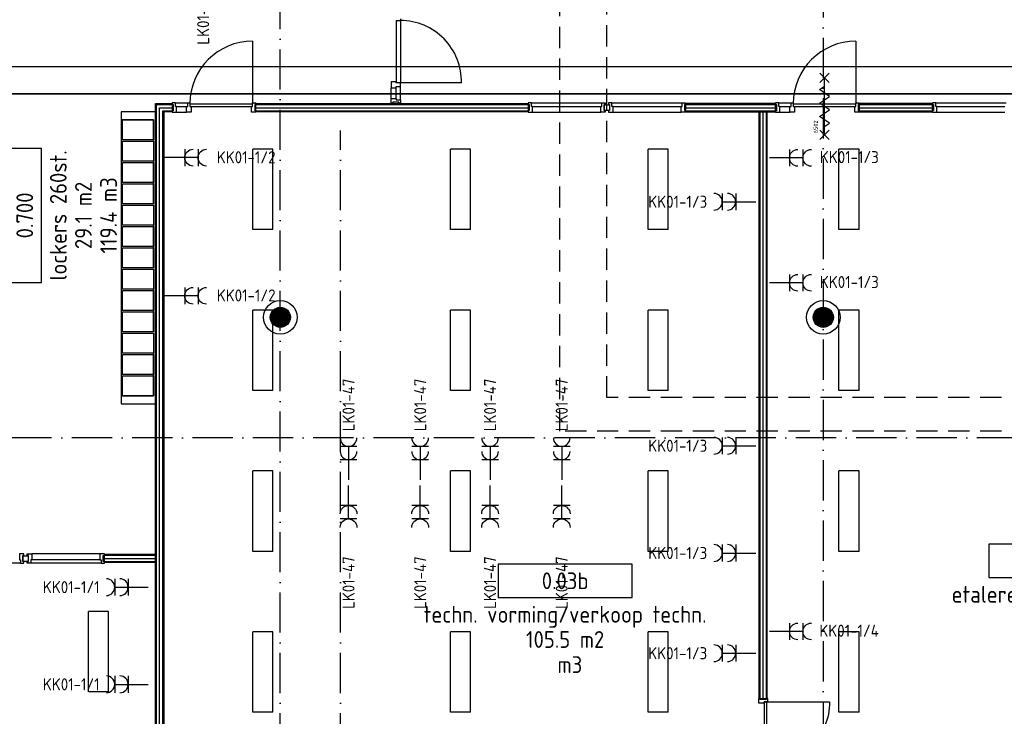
# Model space of a CAD drawing. Header units: millimetres. Extents: x 90707 to 259985, y -1262 to 84291.
# Tile 61 of 75: x 193658 to 208347, y 44656 to 55048. Entities that reach past the tile are written whole.
import ezdxf
from ezdxf.enums import TextEntityAlignment as Align

# ---------------------------------------------------------------- set-up
doc = ezdxf.new("R2010")
doc.units = ezdxf.units.MM
doc.header["$LTSCALE"] = 100
doc.linetypes.add('DASHDOT', pattern=[9, 6, -1.5, 0, -1.5])
doc.linetypes.add('HIDDEN', pattern=[9.525, 6.35, -3.175])
doc.layers.get('0').update_dxf_attribs({"linetype": 'CONTINUOUS'})
for name, color, linetype in [('AANSLWCD', 3, 'CONTINUOUS'), ('ABNSLWCD_ATTRIB', 2, 'CONTINUOUS'), ('AL$1----_ALGEMEEN', 7, 'CONTINUOUS'), ('AL$1----_MAATVOERING', 7, 'CONTINUOUS'), ('AL$7----_STRAMIEN', 1, 'DASHDOT'), ('AL$8----_HULPKOLOM', 2, 'CONTINUOUS'), ('AL22----_BINNENWAND', 7, 'CONTINUOUS'), ('AL28----_KONSTRUKTIE', 3, 'CONTINUOUS'), ('AL32----_BINNENKOZ', 7, 'CONTINUOUS'), ('AL32----_DRAAIRICHTING', 1, 'CONTINUOUS'), ('AL65----_BEVEILIGING', 7, 'CONTINUOUS'), ('ALL-----_REFLIJNEN', 8, 'CONTINUOUS'), ('ALN-----_BLOCKNAAM', 2, 'CONTINUOUS'), ('ALXAA---_GEWBETON', 12, 'CONTINUOUS'), ('ARMATUUR', 8, 'CONTINUOUS'), ('EL6441--_DATACOM', 3, 'CONTINUOUS'), ('GEBOUWLABEL', 4, 'CONTINUOUS'), ('INHOUD', 7, 'CONTINUOUS'), ('KABELGOOT', 8, 'CONTINUOUS'), ('OMSCHRIJVING', 7, 'CONTINUOUS'), ('OPPERVLAK', 7, 'CONTINUOUS'), ('VOLGNUMMER', 7, 'CONTINUOUS'), ('W-INSTALLATIE', 8, 'HIDDEN')]:
    doc.layers.add(name, color=color, linetype=linetype)
doc.styles.add('1_8', font='ISO', dxfattribs={"height": 1.8})
doc.styles.add('2_0', font='iso', dxfattribs={"height": 200})
doc.styles.add('NORATT', font='isocp.shx')
doc.styles.get("Standard").update_dxf_attribs({"font": 'iso.shx'})

# ---------------------------------------------------------------- blocks, each defined once
blk = doc.blocks.new('ES3W2A')
for p, q in [((1.25, 2), (-1.25, 2)), ((0, 2), (0, -3)), ((1.25, 0), (-1.25, 0))]:
    blk.add_line(p, q)
for centre in [(0, 3.25), (0, 1.25)]:
    blk.add_arc(centre, 1.25, 180, 0)
at = {"style": '1_8'}
for tag, flags, p in [('VERMOGEN', 9, (-2.5, 5)), ('GROEP', 8, (0, 5)), ('SCHAK', 8, (2.5, 5)), ('GELIJK', 9, (5, 5)), ('KAST', 9, (7, 5)), ('TAL', 8, (2.5, 5))]:
    blk.add_attdef(tag, text='', height=1.8, rotation=90, dxfattribs=dict(at, flags=flags)).set_placement(p, align=Align.MIDDLE_CENTER)
at = {"style": '1_8', "width": 0.7, "flags": 8}
blk.add_attdef('DOEL', text='', height=1.8, rotation=90, dxfattribs=at).set_placement((-2.5, 5), align=Align.MIDDLE_LEFT)
at = {"style": '1_8', "flags": 9}
blk.add_attdef('M_CODE', text='', height=1.8, dxfattribs=at).set_placement((0, 0), align=Align.MIDDLE_CENTER)
blk = doc.blocks.new('EH100000')
at = {"linetype": 'ByBlock'}
for p, q in [((1, 0.5), (0, 0.5)), ((1, 0.5, 1), (0, 0.5, 1)), ((0, -0.5, 1), (1, -0.5, 1)), ((1, -0.5), (0, -0.5))]:
    blk.add_line(p, q, dxfattribs=at)
at = {"linetype": 'ByBlock', "invisible_edges": 15}
for points in [[(1, -0.5), (0, -0.5), (0, 0.5), (1, 0.5)], [(0, 0.5), (1, 0.5), (1, 0.5, 1), (0, 0.5, 1)], [(0, -0.5, 1), (1, -0.5, 1), (1, -0.5), (0, -0.5)]]:
    blk.add_3dface(points, dxfattribs=at)
at = {"linetype": 'ByBlock', "style": '2_0', "flags": 8}
blk.add_attdef('FUNCTIE', text='', height=0.5, dxfattribs=at).set_placement((0.5, 0), align=Align.MIDDLE)
at = {"linetype": 'ByBlock', "flags": 9}
blk.add_attdef('SCHOT', text='', height=0.5, dxfattribs=at).set_placement((0.5, 0), align=Align.MIDDLE)
blk = doc.blocks.new('GEBOUWLABEL')
at = {"layer": 'VOLGNUMMER'}
blk.add_lwpolyline([(-4, -1), (4, -1), (4, 1), (-4, 1)], close=True, dxfattribs=at)
at = {"color": 0, "linetype": 'ByBlock', "flags": 1}
for tag, p in [('OPPERVLAKTESOORT', (0.5, 8)), ('TERREIN', (0.5, 6.5)), ('GEBOUW', (0.5, 5)), ('GEBRUIKSFUNCTIE', (0.5, 3.5)), ('BOUWLAAG', (0.5, 2)), ('HOOGTE', (0, -6.5)), ('RUIMTEFUNCTIE', (0, -8))]:
    blk.add_attdef(tag, text='', height=1, dxfattribs=at).set_placement(p, align=Align.MIDDLE_CENTER)
at = {"layer": 'INHOUD', "color": 0, "linetype": 'ByBlock'}
blk.add_attdef('INHOUD', text='', height=1, dxfattribs=at).set_placement((0, -5), align=Align.MIDDLE_CENTER)
at = {"layer": 'OMSCHRIJVING', "color": 0, "linetype": 'ByBlock'}
blk.add_attdef('OMSCHRIJVING', text='', height=1, dxfattribs=at).set_placement((0, -2), align=Align.MIDDLE_CENTER)
at = {"layer": 'OPPERVLAK', "color": 0, "linetype": 'ByBlock'}
blk.add_attdef('OPPERVLAK', text='', height=1, dxfattribs=at).set_placement((0, -3.5), align=Align.MIDDLE_CENTER)
at = {"layer": 'VOLGNUMMER', "color": 0, "linetype": 'ByBlock'}
blk.add_attdef('VOLGNUMMER', text='', height=1, dxfattribs=at).set_placement((0, 0), align=Align.MIDDLE_CENTER)
blk = doc.blocks.new('6502')
at = {"layer": 'AL65----_BEVEILIGING', "linetype": 'Continuous'}
for points in [[(-495, -70), (-355, 70)], [(-495, 70), (-355, -70)], [(-425, 0), (425, 0)], [(-300, 0), (-250, -75), (-150, 75), (-100, 0)], [(-100, 0), (-50, -75), (50, 75), (100, 0)], [(100, 0), (150, -75), (250, 75), (300, 0)], [(355, -70), (495, 70)], [(355, 70), (495, -70)]]:
    blk.add_lwpolyline(points, dxfattribs=at)
at = {"layer": 'ALN-----_BLOCKNAAM', "linetype": 'Continuous'}
blk.add_text('6502', height=61, dxfattribs=at).set_placement((-400, 100))
blk = doc.blocks.new('A$Cca306792')
at = {"layer": 'ALXAA---_GEWBETON'}
h = blk.add_hatch(dxfattribs=at)
h.set_pattern_fill('GEWPBET', color=8, scale=100, angle=90, style=0)
h.set_pattern_definition([(90, (106428.145, 51869.537), (-20, 1e-15), [])])
edge = h.paths.add_edge_path()
edge.add_arc((106428, 51870), 150, 0, 360)
h = blk.add_hatch(dxfattribs=at)
h.set_pattern_fill('GEWPBET', color=8, scale=100, angle=90, style=0)
h.set_pattern_definition([(90, (114528.322, 51869.537), (-20, 1e-15), [])])
edge = h.paths.add_edge_path()
edge.add_arc((114528, 51870), 150, 0, 360)
at = {"layer": 'AL$1----_ALGEMEEN', "color": 8}
for p, q in [((104054, 54935), (104054, 50579)), ((104566, 54935), (104054, 54935)), ((104566, 50579), (104566, 54935)), ((104072, 54515), (104072, 54815)), ((104072, 54815), (104536, 54815)), ((104536, 54815), (104536, 54515)), ((104536, 54515), (104072, 54515)), ((104072, 54197), (104072, 54497)), ((104072, 54497), (104536, 54497)), ((104536, 54497), (104536, 54197)), ((104536, 54197), (104072, 54197)), ((104072, 53879), (104072, 54179)), ((104072, 54179), (104536, 54179)), ((104536, 54179), (104536, 53879)), ((104536, 53879), (104072, 53879)), ((104072, 53561), (104072, 53861)), ((104072, 53861), (104536, 53861)), ((104536, 53861), (104536, 53561)), ((104536, 53561), (104072, 53561)), ((104072, 53243), (104072, 53543)), ((104072, 53543), (104536, 53543)), ((104536, 53543), (104536, 53243)), ((104536, 53243), (104072, 53243)), ((104072, 52925), (104072, 53225)), ((104072, 53225), (104536, 53225)), ((104536, 53225), (104536, 52925)), ((104536, 52925), (104072, 52925)), ((104072, 52607), (104072, 52907)), ((104072, 52907), (104536, 52907)), ((104536, 52907), (104536, 52607)), ((104536, 52607), (104072, 52607)), ((104072, 52289), (104072, 52589)), ((104072, 52589), (104536, 52589)), ((104536, 52589), (104536, 52289)), ((104536, 52289), (104072, 52289)), ((104072, 51971), (104072, 52271)), ((104072, 52271), (104536, 52271)), ((104536, 52271), (104536, 51971)), ((104536, 51971), (104072, 51971)), ((104072, 51653), (104072, 51953)), ((104072, 51953), (104536, 51953)), ((104536, 51953), (104536, 51653)), ((104536, 51653), (104072, 51653)), ((104072, 51335), (104072, 51635)), ((104072, 51635), (104536, 51635)), ((104536, 51635), (104536, 51335)), ((104536, 51335), (104072, 51335)), ((104072, 51017), (104072, 51317)), ((104072, 51317), (104536, 51317)), ((104536, 51317), (104536, 51017)), ((104536, 51017), (104072, 51017)), ((104072, 50699), (104072, 50999)), ((104072, 50999), (104536, 50999)), ((104536, 50999), (104536, 50699)), ((104536, 50699), (104072, 50699)), ((104054, 50579), (104566, 50579))]:
    blk.add_line(p, q, dxfattribs=at)
at = {"layer": 'AL$1----_ALGEMEEN', "color": 8, "linetype": 'HIDDEN'}
for p, q in [((104054, 54815), (104054, 50699)), ((104536, 54815), (104054, 54815)), ((104536, 50699), (104536, 54815)), ((104054, 50699), (104536, 50699))]:
    blk.add_line(p, q, dxfattribs=at)
at = {"layer": 'AL$1----_ALGEMEEN', "color": 8}
blk.add_lwpolyline([(111261, 54955), (111261, 55040), (111339, 55040), (111339, 54955)], close=True, dxfattribs=at)
at = {"layer": 'AL$1----_MAATVOERING', "color": 8}
blk.add_lwpolyline([(102590, 48228), (102590, 48314), (102668, 48314), (102668, 48228)], close=True, dxfattribs=at)
at = {"layer": 'AL$7----_STRAMIEN', "color": 1}
blk.add_line((107328, 39965), (107328, 54656), dxfattribs=at)
for points in [[(106428, 39965), (106428, 78659)], [(114528, 66841), (114528, 39965)], [(146222, 50070), (3931, 50070)]]:
    blk.add_lwpolyline(points, dxfattribs=at)
at = {"layer": 'AL$8----_HULPKOLOM', "color": 8}
for centre in [(106428, 51870), (114528, 51870)]:
    blk.add_circle(centre, 250, dxfattribs=at)
at = {"layer": 'AL22----_BINNENWAND', "color": 8}
for points in [[(104566, 42960), (104566, 55060), (104813, 55060), (104813, 54935), (104691, 54935), (104691, 42960)], [(106064, 55060), (110125, 55060), (110125, 54935), (106064, 54935)], [(112475, 54935), (113813, 54935), (113813, 55060), (112475, 55060)], [(113566, 54935), (113566, 46184), (113691, 46184), (113691, 54935)], [(115064, 54935), (116155, 54935), (116155, 55060), (115064, 55060)], [(103804, 48335), (104566, 48335), (104566, 48210), (103804, 48210)]]:
    blk.add_lwpolyline(points, close=True, dxfattribs=at)
at = {"layer": 'AL22----_BINNENWAND', "color": 8, "linetype": 'Continuous'}
for points in [[(104581, 42960), (104581, 55045), (104813, 55045)], [(104676, 42960), (104676, 54950), (104813, 54950)], [(106064, 55045), (110125, 55045)], [(106064, 54950), (110125, 54950)], [(112475, 55045), (113813, 55045)], [(112475, 54950), (113813, 54950)], [(113581, 54935), (113581, 46184)], [(113676, 54935), (113676, 46184)], [(115064, 55045), (116155, 55045)], [(115064, 54950), (116155, 54950)], [(103804, 48320), (104566, 48320)], [(103804, 48225), (104566, 48225)]]:
    blk.add_lwpolyline(points, dxfattribs=at)
at = {"layer": 'AL28----_KONSTRUKTIE', "color": 8}
for centre in [(106428, 51870), (114528, 51870)]:
    blk.add_circle(centre, 150, dxfattribs=at)
at = {"layer": 'AL32----_BINNENKOZ', "color": 8}
for p, q in [((108155, 56297), (108220, 56297)), ((108220, 56322), (108220, 56297)), ((108083, 55132), (108083, 55294)), ((108155, 55132), (108155, 55294)), ((108222, 55115), (108222, 55311))]:
    blk.add_line(p, q, dxfattribs=at)
for points in [[(108155, 56297), (108155, 55367)], [(108220, 56297), (108220, 55367)], [(108222, 55311), (108222, 55367), (108155, 55367), (108155, 55384), (108083, 55384), (108083, 55294), (108155, 55294), (108155, 55311), (108222, 55311), (108222, 55367)], [(108222, 55065), (108197, 55065), (108197, 55081), (108105, 55081), (108105, 55065), (108083, 55065), (108083, 55132), (108155, 55132), (108155, 55115), (108222, 55115), (108222, 55065)], [(104813, 55067), (104813, 55042), (104829, 55042), (104829, 54950), (104813, 54950), (104813, 54928), (104880, 54928), (104880, 55016), (104863, 55016), (104863, 55067), (104813, 55067)], [(104863, 55067), (105047, 55067)], [(104880, 55016), (105030, 55016)], [(105047, 55067), (105080, 55067), (105080, 55016), (105097, 55016), (105097, 54928), (105030, 54928), (105030, 55016), (105047, 55016), (105047, 55067), (105080, 55067)], [(105080, 55056), (106014, 55056)], [(105080, 55016), (106014, 55016)], [(106064, 55067), (106064, 55042), (106048, 55042), (106048, 54950), (106064, 54950), (106064, 54928), (105997, 54928), (105997, 55016), (106014, 55016), (106014, 55067), (106064, 55067)], [(110125, 55067), (110125, 55042), (110141, 55042), (110141, 54953), (110125, 54953), (110125, 54928), (110192, 54928), (110192, 55016), (110175, 55016), (110175, 55067), (110125, 55067)], [(110175, 55067), (111225, 55067)], [(110192, 55016), (111208, 55016)], [(111275, 55067), (111275, 55042), (111259, 55042), (111259, 54953), (111275, 54953), (111275, 54928), (111208, 54928), (111208, 55016), (111225, 55016), (111225, 55067), (111275, 55067)], [(111325, 55067), (111325, 55042), (111341, 55042), (111341, 54953), (111325, 54953), (111325, 54928), (111392, 54928), (111392, 55016), (111375, 55016), (111375, 55067), (111325, 55067)], [(111375, 55067), (112425, 55067)], [(111392, 55016), (112408, 55016)], [(112475, 55067), (112475, 55042), (112459, 55042), (112459, 54953), (112475, 54953), (112475, 54928), (112408, 54928), (112408, 55016), (112425, 55016), (112425, 55067), (112475, 55067)], [(113813, 55067), (113813, 55042), (113829, 55042), (113829, 54950), (113813, 54950), (113813, 54928), (113880, 54928), (113880, 55016), (113863, 55016), (113863, 55067), (113813, 55067)], [(113863, 55067), (114047, 55067)], [(113880, 55016), (114030, 55016)], [(114047, 55067), (114080, 55067), (114080, 55016), (114097, 55016), (114097, 54928), (114030, 54928), (114030, 55016), (114047, 55016), (114047, 55067), (114080, 55067)], [(114080, 55056), (115014, 55056)], [(114080, 55016), (115014, 55016)], [(115064, 55067), (115064, 55042), (115048, 55042), (115048, 54950), (115064, 54950), (115064, 54928), (114997, 54928), (114997, 55016), (115014, 55016), (115014, 55067), (115064, 55067)], [(116155, 55067), (116155, 55042), (116171, 55042), (116171, 54953), (116155, 54953), (116155, 54928), (116222, 54928), (116222, 55016), (116205, 55016), (116205, 55067), (116155, 55067)], [(116205, 55067), (117255, 55067)], [(116222, 55016), (117238, 55016)], [(104880, 54928), (105030, 54928)], [(110192, 54928), (111208, 54928)], [(111392, 54928), (112408, 54928)], [(113880, 54928), (114030, 54928)], [(116222, 54928), (117238, 54928)], [(102604, 48201), (102604, 48226), (102588, 48226), (102588, 48315), (102604, 48315), (102604, 48340), (102537, 48340), (102537, 48252), (102554, 48252), (102554, 48201), (102604, 48201)], [(102654, 48201), (102654, 48226), (102670, 48226), (102670, 48315), (102654, 48315), (102654, 48340), (102721, 48340), (102721, 48252), (102704, 48252), (102704, 48201), (102654, 48201)], [(103737, 48340), (102721, 48340)], [(103804, 48201), (103804, 48226), (103788, 48226), (103788, 48315), (103804, 48315), (103804, 48340), (103737, 48340), (103737, 48252), (103754, 48252), (103754, 48201), (103804, 48201)], [(102554, 48201), (101504, 48201)], [(103754, 48201), (102704, 48201)], [(103737, 48252), (102721, 48252)], [(113699, 46184), (113674, 46184), (113674, 46168), (113582, 46168), (113582, 46184), (113560, 46184), (113560, 46117), (113648, 46117), (113648, 46134), (113699, 46134), (113699, 46184)]]:
    blk.add_lwpolyline(points, dxfattribs=at)
blk.add_lwpolyline([(113648, 45200), (113688, 45200), (113688, 46134), (113648, 46134)], close=True, dxfattribs=at)
at = {"layer": 'AL32----_DRAAIRICHTING', "color": 8}
for points in [[(106014, 55990), (106014, 55056)], [(115014, 55990), (115014, 55056)], [(109129, 55367), (108220, 55367)]]:
    blk.add_lwpolyline(points, dxfattribs=at)
blk.add_lwpolyline([(113688, 46134), (114622, 46134, -0.414214), (113688, 45200, -0.414214)], format="xyb", dxfattribs=at)
for centre, radius, start, end in [((108220, 55388), 910, 358.711, 89.9805), ((106014, 55056), 934, 90, 180), ((115014, 55056), 934, 90, 180)]:
    blk.add_arc(centre, radius, start, end, dxfattribs=at)
at = {"layer": 'ALL-----_REFLIJNEN', "color": 8, "linetype": 'Continuous'}
for points in [[(104628, 42960), (104628, 54997), (104813, 54997)], [(106064, 54997), (110125, 54997)], [(112475, 54997), (112475, 54997), (113813, 54997)], [(113628, 54935), (113628, 46184)], [(115064, 54997), (116155, 54997)], [(103804, 48272), (104566, 48272)]]:
    blk.add_lwpolyline(points, dxfattribs=at)
at = {"layer": 'ARMATUUR', "color": 8}
for points in [[(106316, 54378), (106016, 54378)], [(106016, 53178), (106016, 54378)], [(106316, 53178), (106316, 54378)], [(109266, 54378), (108966, 54378)], [(108966, 53178), (108966, 54378)], [(109266, 53178), (109266, 54378)], [(112216, 54378), (111916, 54378)], [(111916, 53178), (111916, 54378)], [(112216, 53178), (112216, 54378)], [(114761, 53178), (114761, 54378)], [(115061, 54378), (114761, 54378)], [(115061, 53178), (115061, 54378)], [(106316, 53178), (106016, 53178)], [(109266, 53178), (108966, 53178)], [(112216, 53178), (111916, 53178)], [(115061, 53178), (114761, 53178)], [(106016, 50778), (106016, 51978)], [(106316, 51978), (106016, 51978)], [(106316, 50778), (106316, 51978)], [(108966, 50778), (108966, 51978)], [(109266, 51978), (108966, 51978)], [(109266, 50778), (109266, 51978)], [(111916, 50778), (111916, 51978)], [(112216, 51978), (111916, 51978)], [(112216, 50778), (112216, 51978)], [(114761, 50778), (114761, 51978)], [(115061, 51978), (114761, 51978)], [(115061, 50778), (115061, 51978)], [(106316, 50778), (106016, 50778)], [(109266, 50778), (108966, 50778)], [(112216, 50778), (111916, 50778)], [(115061, 50778), (114761, 50778)], [(106316, 49578), (106016, 49578)], [(106016, 48378), (106016, 49578)], [(106316, 48378), (106316, 49578)], [(109266, 49578), (108966, 49578)], [(108966, 48378), (108966, 49578)], [(109266, 48378), (109266, 49578)], [(112216, 49578), (111916, 49578)], [(111916, 48378), (111916, 49578)], [(112216, 48378), (112216, 49578)], [(114761, 48378), (114761, 49578)], [(115061, 49578), (114761, 49578)], [(115061, 48378), (115061, 49578)], [(106316, 48378), (106016, 48378)], [(109266, 48378), (108966, 48378)], [(112216, 48378), (111916, 48378)], [(115061, 48378), (114761, 48378)], [(103566, 46283), (103566, 47483)], [(103866, 47483), (103566, 47483)], [(103866, 46283), (103866, 47483)], [(106316, 47178), (106016, 47178)], [(106016, 45978), (106016, 47178)], [(106316, 45978), (106316, 47178)], [(109266, 47178), (108966, 47178)], [(108966, 45978), (108966, 47178)], [(109266, 45978), (109266, 47178)], [(112216, 47178), (111916, 47178)], [(111916, 45978), (111916, 47178)], [(112216, 45978), (112216, 47178)], [(114761, 45978), (114761, 47178)], [(115061, 47178), (114761, 47178)], [(115061, 45978), (115061, 47178)], [(103866, 46283), (103566, 46283)], [(106316, 45978), (106016, 45978)], [(109266, 45978), (108966, 45978)], [(112216, 45978), (111916, 45978)], [(115061, 45978), (114761, 45978)]]:
    blk.add_lwpolyline(points, dxfattribs=at)
at = {"layer": 'AL65----_BEVEILIGING', "color": 8, "rotation": 90}
blk.add_blockref('6502', (114547, 55016), dxfattribs=at)
at = {"layer": 'GEBOUWLABEL', "color": 8, "xscale": 250, "yscale": 250, "zscale": 250, "rotation": 90}
blk.add_blockref('GEBOUWLABEL', (102616, 53390), dxfattribs=at).add_auto_attribs({'VOLGNUMMER': '0.700', 'OMSCHRIJVING': 'lockers 260st.', 'OPPERVLAK': '29.1 m2', 'INHOUD': '119.4 m3'})
at = {"layer": 'GEBOUWLABEL', "color": 8, "xscale": 250, "yscale": 250, "zscale": 250}
for p, values in [((117997, 48238), {'VOLGNUMMER': '0.03', 'OMSCHRIJVING': 'etaleren, BBL- handel', 'OPPERVLAK': '97.0 m2', 'INHOUD': ' m3'}), ((110677, 47939), {'VOLGNUMMER': '0.03b', 'OMSCHRIJVING': 'techn. vorming/verkoop techn.', 'OPPERVLAK': '105.5 m2', 'INHOUD': ' m3'})]:
    blk.add_blockref('GEBOUWLABEL', p, dxfattribs=at).add_auto_attribs(values)
at = {"layer": 'KABELGOOT', "xscale": 28444.88972929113, "yscale": 400, "zscale": 60}
blk.add_blockref('EH100000', (90860, 55406), dxfattribs=at)
at = {"layer": 'VOLGNUMMER', "color": 252, "linetype": 'ByBlock'}
for tag, p in [('0.28', (16187, 74214)), ('0.16', (78893, 73105)), ('0.17', (62961, 72994)), ('0.29', (35887, 72529)), ('0.18', (53124, 64542)), ('0.701', (85482, 63517)), ('0.30', (29366, 63128)), ('0.32', (36092, 63166)), ('0.12', (90689, 63024)), ('0.29A', (33165, 62745)), ('0.30', (38191, 61494)), ('0.19', (61479, 61433)), ('0.27', (17657, 61363)), ('0.14', (89762, 60088)), ('0.33', (45869, 59450)), ('0.15', (73454, 57402)), ('0.25', (28058, 57013)), ('0.801', (112714, 57073)), ('0.18A', (61029, 56759)), ('0.26A', (36299, 54851)), ('0.20', (60895, 53506)), ('0.800', (90980, 50804)), ('0.25A', (73288, 48435)), ('0.300', (94483, 48257)), ('0.21', (58702, 48178)), ('0.24', (35041, 47783)), ('0.102', (87631, 47613)), ('0.203', (95795, 46197)), ('0.26', (18559, 46119)), ('0.802', (68387, 42721)), ('0.204', (95497, 42149)), ('0.07B', (66790, 38909)), ('0.702', (95327, 36513))]:
    blk.add_attdef(tag, text='', height=250, dxfattribs=at).set_placement(p, align=Align.MIDDLE_CENTER)
at = {"layer": 'VOLGNUMMER', "color": 8, "linetype": 'ByBlock'}
blk.add_attdef('0.600', text='', height=250, dxfattribs=at).set_placement((96800, 48300), align=Align.MIDDLE_CENTER)

msp = doc.modelspace()

# ---------------------------------------------------------------- linework, layer by layer
at = {"layer": 'W-INSTALLATIE', "ltscale": 0.5}
for p, q in [((202418, 49410), (202418, 60380)), ((201718, 48910), (201718, 59680)), ((214018, 49410), (202418, 49410)), ((214018, 48910), (201718, 48910))]:
    msp.add_line(p, q, dxfattribs=at)

# ---------------------------------------------------------------- block references
at = {"layer": 'AANSLWCD'}
ref = msp.add_blockref('ES3W2A', (196395, 55883), dxfattribs=dict(at, xscale=100, yscale=100, zscale=100, rotation=180))
ref.add_attrib('DOEL', 'ALG', dxfattribs={"layer": 'ABNSLWCD_ATTRIB', "color": 1, "height": 180, "rotation": 90, "style": '1_8', "flags": 8}).set_placement((196089, 55877), align=Align.MIDDLE_RIGHT)
ref.add_attrib('GROEP', 'LK01-24', dxfattribs={"layer": 'ABNSLWCD_ATTRIB', "color": 1, "height": 180, "rotation": 90, "style": '1_8', "flags": 8}).set_placement((196395, 55458), align=Align.MIDDLE_RIGHT)
ref = msp.add_blockref('ES3W2A', (196120, 52990), dxfattribs=dict(at, xscale=-100, yscale=100, zscale=100, rotation=270))
ref.add_attrib('GROEP', 'KK01-1/2', dxfattribs={"layer": 'ABNSLWCD_ATTRIB', "color": 1, "height": 180, "style": '1_8', "flags": 8}).set_placement((197475, 52995), align=Align.MIDDLE_RIGHT)
ref = msp.add_blockref('ES3W2A', (205143, 52987), dxfattribs=dict(at, xscale=-100, yscale=100, zscale=100, rotation=270))
ref.add_attrib('GROEP', 'KK01-1/3', dxfattribs={"layer": 'ABNSLWCD_ATTRIB', "color": 1, "height": 180, "style": '1_8', "flags": 8}).set_placement((206475, 52998), align=Align.MIDDLE_RIGHT)
ref = msp.add_blockref('ES3W2A', (204340, 52332), dxfattribs=dict(at, xscale=100, yscale=100, zscale=100, rotation=90))
ref.add_attrib('GROEP', 'KK01-1/3', dxfattribs={"layer": 'ABNSLWCD_ATTRIB', "color": 1, "height": 180, "style": '1_8', "flags": 8}).set_placement((203915, 52332), align=Align.MIDDLE_RIGHT)
ref = msp.add_blockref('ES3W2A', (205143, 51123), dxfattribs=dict(at, xscale=-100, yscale=100, zscale=100, rotation=270))
ref.add_attrib('GROEP', 'KK01-1/3', dxfattribs={"layer": 'ABNSLWCD_ATTRIB', "color": 1, "height": 180, "style": '1_8', "flags": 8}).set_placement((206475, 51134), align=Align.MIDDLE_RIGHT)
ref = msp.add_blockref('ES3W2A', (196120, 50929), dxfattribs=dict(at, xscale=-100, yscale=100, zscale=100, rotation=270))
ref.add_attrib('GROEP', 'KK01-1/2', dxfattribs={"layer": 'ABNSLWCD_ATTRIB', "color": 1, "height": 180, "style": '1_8', "flags": 8}).set_placement((197475, 50934), align=Align.MIDDLE_RIGHT)
ref = msp.add_blockref('ES3W2A', (198564, 48483), dxfattribs=dict(at, xscale=100, yscale=100, zscale=100))
ref.add_attrib('GROEP', 'LK01-47', dxfattribs={"layer": 'ABNSLWCD_ATTRIB', "color": 1, "height": 180, "rotation": 90, "style": 'NORATT', "flags": 8}).set_placement((198564, 48908), align=Align.MIDDLE_LEFT)
ref = msp.add_blockref('ES3W2A', (199633, 48483), dxfattribs=dict(at, xscale=100, yscale=100, zscale=100))
ref.add_attrib('GROEP', 'LK01-47', dxfattribs={"layer": 'ABNSLWCD_ATTRIB', "color": 1, "height": 180, "rotation": 90, "style": 'NORATT', "flags": 8}).set_placement((199633, 48908), align=Align.MIDDLE_LEFT)
ref = msp.add_blockref('ES3W2A', (200675, 48483), dxfattribs=dict(at, xscale=100, yscale=100, zscale=100))
ref.add_attrib('GROEP', 'LK01-47', dxfattribs={"layer": 'ABNSLWCD_ATTRIB', "color": 1, "height": 180, "rotation": 90, "style": 'NORATT', "flags": 8}).set_placement((200675, 48908), align=Align.MIDDLE_LEFT)
ref = msp.add_blockref('ES3W2A', (201744, 48483), dxfattribs=dict(at, xscale=100, yscale=100, zscale=100))
ref.add_attrib('GROEP', 'LK01-47', dxfattribs={"layer": 'ABNSLWCD_ATTRIB', "color": 1, "height": 180, "rotation": 90, "style": 'NORATT', "flags": 8}).set_placement((201744, 48908), align=Align.MIDDLE_LEFT)
ref = msp.add_blockref('ES3W2A', (204340, 48692), dxfattribs=dict(at, xscale=100, yscale=100, zscale=100, rotation=90))
ref.add_attrib('GROEP', 'KK01-1/3', dxfattribs={"layer": 'ABNSLWCD_ATTRIB', "color": 1, "height": 180, "style": '1_8', "flags": 8}).set_placement((203915, 48692), align=Align.MIDDLE_RIGHT)
ref = msp.add_blockref('ES3W2A', (198564, 47800), dxfattribs=dict(at, xscale=-100, yscale=100, zscale=100, rotation=180))
ref.add_attrib('GROEP', 'LK01-47', dxfattribs={"layer": 'ABNSLWCD_ATTRIB', "color": 1, "height": 180, "rotation": 90, "style": 'NORATT', "flags": 8}).set_placement((198564, 46257), align=Align.MIDDLE_LEFT)
ref = msp.add_blockref('ES3W2A', (199633, 47800), dxfattribs=dict(at, xscale=-100, yscale=100, zscale=100, rotation=180))
ref.add_attrib('GROEP', 'LK01-47', dxfattribs={"layer": 'ABNSLWCD_ATTRIB', "color": 1, "height": 180, "rotation": 90, "style": 'NORATT', "flags": 8}).set_placement((199633, 46257), align=Align.MIDDLE_LEFT)
ref = msp.add_blockref('ES3W2A', (200675, 47800), dxfattribs=dict(at, xscale=-100, yscale=100, zscale=100, rotation=180))
ref.add_attrib('GROEP', 'LK01-47', dxfattribs={"layer": 'ABNSLWCD_ATTRIB', "color": 1, "height": 180, "rotation": 90, "style": 'NORATT', "flags": 8}).set_placement((200675, 46257), align=Align.MIDDLE_LEFT)
ref = msp.add_blockref('ES3W2A', (201744, 47800), dxfattribs=dict(at, xscale=-100, yscale=100, zscale=100, rotation=180))
ref.add_attrib('GROEP', 'LK01-47', dxfattribs={"layer": 'ABNSLWCD_ATTRIB', "color": 1, "height": 180, "rotation": 90, "style": 'NORATT', "flags": 8}).set_placement((201744, 46257), align=Align.MIDDLE_LEFT)
ref = msp.add_blockref('ES3W2A', (204340, 47092), dxfattribs=dict(at, xscale=100, yscale=100, zscale=100, rotation=90))
ref.add_attrib('GROEP', 'KK01-1/3', dxfattribs={"layer": 'ABNSLWCD_ATTRIB', "color": 1, "height": 180, "style": '1_8', "flags": 8}).set_placement((203915, 47092), align=Align.MIDDLE_RIGHT)
ref = msp.add_blockref('ES3W2A', (195276, 46583), dxfattribs=dict(at, xscale=100, yscale=100, zscale=100, rotation=90))
ref.add_attrib('GROEP', 'KK01-1/1', dxfattribs={"layer": 'ABNSLWCD_ATTRIB', "color": 1, "height": 180, "style": '1_8', "flags": 8}).set_placement((194851, 46583), align=Align.MIDDLE_RIGHT)
ref = msp.add_blockref('ES3W2A', (205143, 45922), dxfattribs=dict(at, xscale=-100, yscale=100, zscale=100, rotation=270))
ref.add_attrib('GROEP', 'KK01-1/4', dxfattribs={"layer": 'ABNSLWCD_ATTRIB', "color": 1, "height": 180, "style": '1_8', "flags": 8}).set_placement((206475, 45933), align=Align.MIDDLE_RIGHT)
ref = msp.add_blockref('ES3W2A', (204340, 45597), dxfattribs=dict(at, xscale=100, yscale=100, zscale=100, rotation=90))
ref.add_attrib('GROEP', 'KK01-1/3', dxfattribs={"layer": 'ABNSLWCD_ATTRIB', "color": 1, "height": 180, "style": '1_8', "flags": 8}).set_placement((203915, 45597), align=Align.MIDDLE_RIGHT)
ref = msp.add_blockref('ES3W2A', (195276, 45133), dxfattribs=dict(at, xscale=100, yscale=100, zscale=100, rotation=90))
ref.add_attrib('GROEP', 'KK01-1/1', dxfattribs={"layer": 'ABNSLWCD_ATTRIB', "color": 1, "height": 180, "style": '1_8', "flags": 8}).set_placement((194851, 45133), align=Align.MIDDLE_RIGHT)
at = {"layer": 'EL6441--_DATACOM'}
msp.add_blockref('A$Cca306792', (91118, -1262), dxfattribs=at)

doc.saveas('drawing.dxf')
